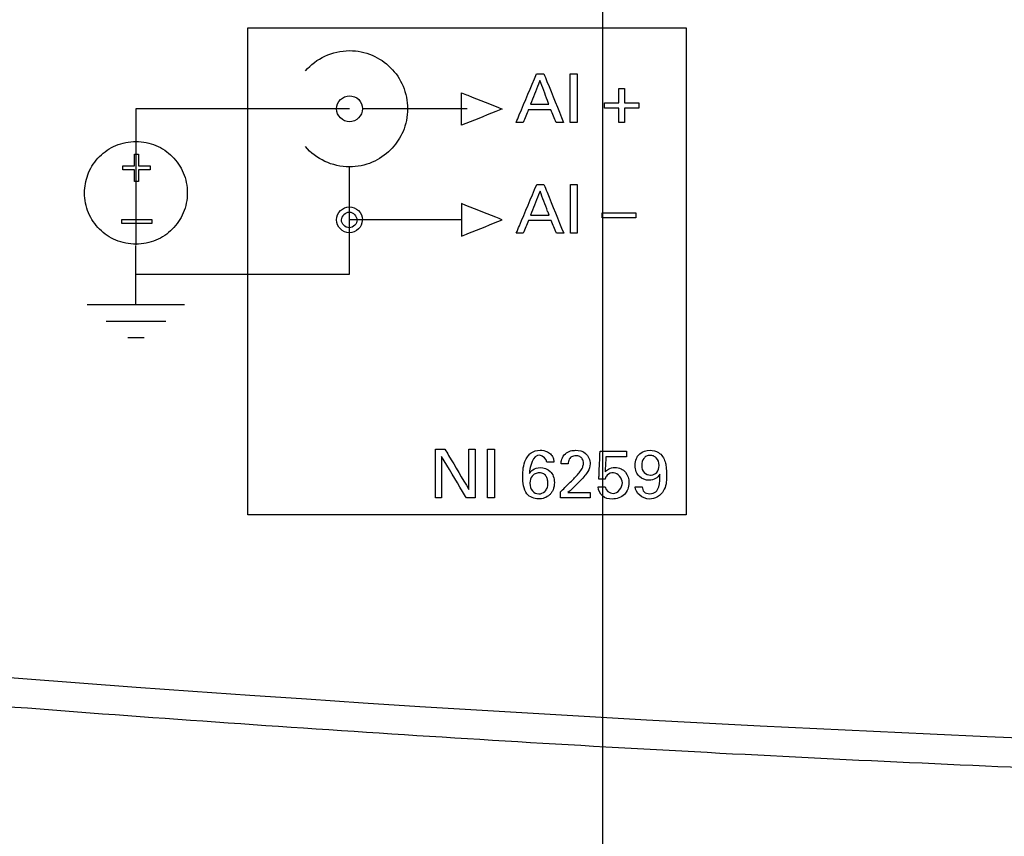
# Model space of a CAD drawing. Header units: inches. Extents: x 0 to 34, y 0 to 22.
# Tile 27 of 119: x 14.038 to 14.948, y 8.748 to 9.503. Entities that reach past the tile are written whole.
import ezdxf

# ---------------------------------------------------------------- set-up
doc = ezdxf.new("R2010")
doc.units = ezdxf.units.IN
doc.header["$LTSCALE"] = 1.87
doc.header["$MEASUREMENT"] = 0
doc.layers.get('0').update_dxf_attribs({"linetype": 'CONTINUOUS'})
doc.layers.add('DATUMCURVES', color=7, linetype='CONTINUOUS')
doc.layers.add('DIMENSIONS', color=7, linetype='CONTINUOUS')
doc.styles.get("Standard").update_dxf_attribs({"font": 'txt', "width": 0.8})
doc.dimstyles.new('DIMSTYLE_1', dxfattribs={"dimtxt": 0.125, "dimasz": 0.18, "dimexe": 0.18, "dimexo": 0.0625, "dimgap": 0.09, "dimtad": 0, "dimtih": 1, "dimtoh": 1, "dimdec": 3, "dimzin": 4, "dimdsep": 46, "dimtxsty": 'STANDARD', "dimblk": '_FILLED', "dimblk1": '_FILLED', "dimblk2": '_FILLED', "dimcen": 0.09, "dimadec": 0, "dimazin": 0, "dimtp": 0.001, "dimtm": 0.001, "dimtfac": 1, "dimtdec": 3, "dimtofl": 0, "dimtmove": 0, "dimatfit": 3, "dimldrblk": '_FILLED', "dimfxl": 1, "dimtolj": 1, "dimtzin": 4, "dimarcsym": 0})

# ---------------------------------------------------------------- blocks, each defined once
blk = doc.blocks.new('_FILLED')
at = {"color": 0, "linetype": 'BYBLOCK'}
blk.add_solid([(0, 0), (-1, 0.1736), (-1, -0.1736)], dxfattribs=at)
blk = doc.blocks.new('*D2')
at = {"layer": 'DIMENSIONS', "color": 2, "linetype": 'CONTINUOUS'}
for p, q in [((13.70119, 10.01086), (13.70119, 6.4058)), ((14.57619, 10.01086), (14.57619, 6.4058)), ((13.70119, 6.5308), (13.34119, 6.5308)), ((14.57619, 6.5308), (15.05703, 6.5308))]:
    blk.add_line(p, q, dxfattribs=at)
at = {"layer": 'DIMENSIONS', "color": 2, "linetype": 'CONTINUOUS', "xscale": 0.18, "yscale": 0.18, "zscale": 0.18}
blk.add_blockref('_FILLED', (13.70119, 6.5308), dxfattribs=at)
at = {"layer": 'DIMENSIONS', "color": 2, "linetype": 'CONTINUOUS', "xscale": 0.18, "yscale": 0.18, "zscale": 0.18, "rotation": 180}
blk.add_blockref('_FILLED', (14.57619, 6.5308), dxfattribs=at)
at = {"layer": 'DIMENSIONS', "color": 2, "linetype": 'CONTINUOUS', "width": 0.8}
for s, p in [('[', (15.94453, 6.4683)), (']', (16.54453, 6.4683)), ('8X ', (15.11953, 6.4683)), ('.875', (15.41953, 6.4683)), ('22.23', (16.04453, 6.4683))]:
    blk.add_text(s, height=0.125, dxfattribs=at).set_placement(p)
blk = doc.blocks.new('*D3')
at = {"layer": 'DIMENSIONS', "color": 2, "linetype": 'CONTINUOUS'}
for p, q in [((13.70119, 10.01086), (13.70119, 6.21877)), ((12.59712, 8.52833), (12.59712, 6.21877)), ((12.59712, 6.34377), (12.1991, 6.34377)), ((13.70119, 6.34377), (14.06119, 6.34377))]:
    blk.add_line(p, q, dxfattribs=at)
at = {"layer": 'DIMENSIONS', "color": 2, "linetype": 'CONTINUOUS', "xscale": 0.18, "yscale": 0.18, "zscale": 0.18}
blk.add_blockref('_FILLED', (12.59712, 6.34377), dxfattribs=at)
at = {"layer": 'DIMENSIONS', "color": 2, "linetype": 'CONTINUOUS', "xscale": 0.18, "yscale": 0.18, "zscale": 0.18, "rotation": 180}
blk.add_blockref('_FILLED', (13.70119, 6.34377), dxfattribs=at)
at = {"layer": 'DIMENSIONS', "color": 2, "linetype": 'CONTINUOUS', "width": 0.8}
for s, p in [('[', (11.4366, 6.28127)), (']', (12.0366, 6.28127)), ('1.104', (10.8116, 6.28127)), ('28.04', (11.5366, 6.28127))]:
    blk.add_text(s, height=0.125, dxfattribs=at).set_placement(p)
blk = doc.blocks.new('*D4')
at = {"layer": 'DIMENSIONS', "color": 2, "linetype": 'CONTINUOUS'}
for p, q in [((13.32619, 10.38586), (11.43576, 10.38586)), ((11.56076, 10.38586), (11.56076, 9.39442)), ((11.56076, 8.02786), (11.56076, 9.14442)), ((16.02369, 8.02786), (11.43576, 8.02786))]:
    blk.add_line(p, q, dxfattribs=at)
at = {"layer": 'DIMENSIONS', "color": 2, "linetype": 'CONTINUOUS', "xscale": 0.18, "yscale": 0.18, "zscale": 0.18}
for p, rotation in [((11.56076, 10.38586), 90), ((11.56076, 8.02786), 270)]:
    blk.add_blockref('_FILLED', p, dxfattribs=dict(at, rotation=rotation))
at = {"layer": 'DIMENSIONS', "color": 2, "linetype": 'CONTINUOUS', "width": 0.8}
for s, p in [('[', (11.67326, 9.20692)), (']', (12.27326, 9.20692)), ('4X ', (10.74826, 9.20692)), ('2.358', (11.04826, 9.20692)), ('59.89', (11.77326, 9.20692))]:
    blk.add_text(s, height=0.125, dxfattribs=at).set_placement(p)
blk = doc.blocks.new('*D21')
at = {"layer": 'DIMENSIONS', "color": 2, "linetype": 'CONTINUOUS'}
for p, q in [((14.57619, 10.01086), (14.57619, 6.69825)), ((15.45119, 10.01086), (15.45119, 6.69825)), ((14.57619, 6.82325), (14.21619, 6.82325)), ((15.45119, 6.82325), (15.91216, 6.82325))]:
    blk.add_line(p, q, dxfattribs=at)
at = {"layer": 'DIMENSIONS', "color": 2, "linetype": 'CONTINUOUS', "xscale": 0.18, "yscale": 0.18, "zscale": 0.18}
blk.add_blockref('_FILLED', (14.57619, 6.82325), dxfattribs=at)
at = {"layer": 'DIMENSIONS', "color": 2, "linetype": 'CONTINUOUS', "xscale": 0.18, "yscale": 0.18, "zscale": 0.18, "rotation": 180}
blk.add_blockref('_FILLED', (15.45119, 6.82325), dxfattribs=at)
at = {"layer": 'DIMENSIONS', "color": 2, "linetype": 'CONTINUOUS', "width": 0.8}
for s, p in [('[', (16.79966, 6.76075)), (']', (17.39966, 6.76075)), ('7X ', (15.97466, 6.76075)), ('.875', (16.27466, 6.76075)), ('22.23', (16.89966, 6.76075))]:
    blk.add_text(s, height=0.125, dxfattribs=at).set_placement(p)

msp = doc.modelspace()

# ---------------------------------------------------------------- linework, layer by layer
at = {"color": 7, "linetype": 'CONTINUOUS'}
msp.add_arc((16.08619, 35.56536), 26.75, 262.800267, 277.199733, dxfattribs=at)
msp.add_open_spline([(19.42066, 8.99801), (19.30015, 8.98275), (19.05798, 8.95376), (18.69286, 8.91514), (18.32481, 8.88137), (17.95432, 8.8526), (17.58186, 8.82892), (17.20789, 8.81044), (16.8328, 8.79722), (16.457, 8.7893), (16.08084, 8.78671), (15.70468, 8.78945), (15.32889, 8.79752), (14.95384, 8.8109), (14.5799, 8.82953), (14.2075, 8.85335), (13.83707, 8.88227), (13.469, 8.91618), (13.10739, 8.95457), (12.86869, 8.9832), (12.75172, 8.99802)], degree=3, knots=[0, 0, 0, 0, 0.054496, 0.109427, 0.164722, 0.220316, 0.276147, 0.332159, 0.388303, 0.444531, 0.5008, 0.557069, 0.613296, 0.669436, 0.725444, 0.781269, 0.836855, 0.892141, 0.947101, 1, 1, 1, 1], dxfattribs=at)
at = {"layer": 'DATUMCURVES', "color": 40, "linetype": 'CONTINUOUS'}
for points, knots in [([(14.24867, 9.49524, 0.8645), (14.26976, 9.49524, 0.8645), (14.40476, 9.49524, 0.8645), (14.53976, 9.49524, 0.8645), (14.65367, 9.49524, 0.8645)], [0, 0, 0, 0, 0.15625, 1, 1, 1, 1]), ([(14.24867, 9.04524, 0.8645), (14.24867, 9.06868, 0.8645), (14.24867, 9.21868, 0.8645), (14.24867, 9.36868, 0.8645), (14.24867, 9.49524, 0.8645)], [0, 0, 0, 0, 0.15625, 1, 1, 1, 1]), ([(14.65367, 9.49524, 0.8645), (14.65367, 9.47181, 0.8645), (14.65367, 9.3218, 0.8645), (14.65367, 9.1718, 0.8645), (14.65367, 9.04524, 0.8645)], [0, 0, 0, 0, 0.15625, 1, 1, 1, 1]), ([(14.3018, 9.45556, 0.8645), (14.30673, 9.46127, 0.8645), (14.31883, 9.47059, 0.8645), (14.34179, 9.47586, 0.8645), (14.36414, 9.47119, 0.8645), (14.38137, 9.45935, 0.8645), (14.3932, 9.4421, 0.8645), (14.3977, 9.42046, 0.8645), (14.39335, 9.39963, 0.8645), (14.38615, 9.38863, 0.8645), (14.38202, 9.38415, 0.8645)], [0, 0, 0, 0, 0.13583, 0.27166, 0.39532, 0.51898, 0.64264, 0.7663, 0.890023, 1, 1, 1, 1]), ([(14.49648, 9.40776, 0.8645), (14.49747, 9.41011, 0.8645), (14.5038, 9.42515, 0.8645), (14.51014, 9.44019, 0.8645), (14.51548, 9.45289, 0.8645)], [0, 0, 0, 0, 0.15625, 1, 1, 1, 1]), ([(14.51854, 9.4467, 0.8645), (14.51809, 9.44555, 0.8645), (14.51517, 9.43817, 0.8645), (14.51225, 9.4308, 0.8645), (14.50979, 9.42458, 0.8645)], [0, 0, 0, 0, 0.15625, 1, 1, 1, 1]), ([(14.52686, 9.42458, 0.8645), (14.52642, 9.42573, 0.8645), (14.52365, 9.4331, 0.8645), (14.52088, 9.44048, 0.8645), (14.51854, 9.4467, 0.8645)], [0, 0, 0, 0, 0.15625, 1, 1, 1, 1]), ([(14.52217, 9.45289, 0.8645), (14.52312, 9.45053, 0.8645), (14.5292, 9.43549, 0.8645), (14.53529, 9.42045, 0.8645), (14.54042, 9.40776, 0.8645)], [0, 0, 0, 0, 0.15625, 1, 1, 1, 1]), ([(14.54654, 9.40776, 0.8645), (14.54654, 9.41011, 0.8645), (14.54654, 9.42515, 0.8645), (14.54654, 9.44019, 0.8645), (14.54654, 9.45289, 0.8645)], [0, 0, 0, 0, 0.15625, 1, 1, 1, 1]), ([(14.55279, 9.45289, 0.8645), (14.55279, 9.45053, 0.8645), (14.55279, 9.43549, 0.8645), (14.55279, 9.42045, 0.8645), (14.55279, 9.40776, 0.8645)], [0, 0, 0, 0, 0.15625, 1, 1, 1, 1]), ([(14.3305, 9.42049, 0.8645), (14.3305, 9.42711, 0.8645), (14.33924, 9.43512, 0.8645), (14.35193, 9.42988, 0.8645), (14.35447, 9.42362, 0.8645), (14.35447, 9.42049, 0.8645)], [0, 0, 0, 0, 0.499476, 0.749738, 1, 1, 1, 1]), ([(14.44611, 9.43524, 0.8645), (14.44807, 9.43446, 0.8645), (14.46057, 9.42946, 0.8645), (14.47307, 9.42446, 0.8645), (14.48362, 9.42024, 0.8645)], [0, 0, 0, 0, 0.15625, 1, 1, 1, 1]), ([(14.44611, 9.42024, 0.8645), (14.44611, 9.42102, 0.8645), (14.44611, 9.42602, 0.8645), (14.44611, 9.43102, 0.8645), (14.44611, 9.43524, 0.8645)], [0, 0, 0, 0, 0.15625, 1, 1, 1, 1]), ([(14.34249, 9.42049, 0.8645), (14.33221, 9.4205, 0.8645), (14.26642, 9.42051, 0.8645), (14.20063, 9.42052, 0.8645), (14.14512, 9.42054, 0.8645)], [0, 0, 0, 0, 0.15625, 1, 1, 1, 1]), ([(14.14512, 9.42024, 0.8645), (14.14512, 9.4137, 0.8645), (14.14512, 9.37183, 0.8645), (14.14512, 9.32996, 0.8645), (14.14512, 9.29464, 0.8645)], [0, 0, 0, 0, 0.15625, 1, 1, 1, 1]), ([(14.35447, 9.42049, 0.8645), (14.35446, 9.41737, 0.8645), (14.35189, 9.41111, 0.8645), (14.33923, 9.40587, 0.8645), (14.33049, 9.41388, 0.8645), (14.3305, 9.42049, 0.8645)], [0, 0, 0, 0, 0.249737, 0.499475, 1, 1, 1, 1]), ([(14.44611, 9.40524, 0.8645), (14.44611, 9.40602, 0.8645), (14.44611, 9.41102, 0.8645), (14.44611, 9.41602, 0.8645), (14.44611, 9.42024, 0.8645)], [0, 0, 0, 0, 0.15625, 1, 1, 1, 1]), ([(14.48362, 9.42024, 0.8645), (14.48166, 9.41946, 0.8645), (14.46916, 9.41446, 0.8645), (14.45666, 9.40946, 0.8645), (14.44611, 9.40524, 0.8645)], [0, 0, 0, 0, 0.15625, 1, 1, 1, 1]), ([(14.52873, 9.4195, 0.8645), (14.52764, 9.4195, 0.8645), (14.52066, 9.4195, 0.8645), (14.51368, 9.4195, 0.8645), (14.50779, 9.4195, 0.8645)], [0, 0, 0, 0, 0.15625, 1, 1, 1, 1]), ([(14.50979, 9.42458, 0.8645), (14.51068, 9.42458, 0.8645), (14.51637, 9.42458, 0.8645), (14.52206, 9.42458, 0.8645), (14.52686, 9.42458, 0.8645)], [0, 0, 0, 0, 0.15625, 1, 1, 1, 1]), ([(14.09765, 9.34489, 0.8645), (14.09791, 9.35055, 0.8645), (14.10064, 9.36246, 0.8645), (14.11072, 9.37715, 0.8645), (14.12597, 9.38761, 0.8645), (14.14511, 9.39159, 0.8645), (14.16425, 9.38761, 0.8645), (14.1795, 9.37715, 0.8645), (14.18994, 9.3619, 0.8645), (14.19261, 9.34914, 0.8645), (14.19261, 9.34276, 0.8645)], [0, 0, 0, 0, 0.112709, 0.239507, 0.366305, 0.493103, 0.619827, 0.746552, 0.873276, 1, 1, 1, 1]), ([(14.38202, 9.38415, 0.8645), (14.38151, 9.38359, 0.8645), (14.37623, 9.3781, 0.8645), (14.3641, 9.36978, 0.8645), (14.34175, 9.36513, 0.8645), (14.31876, 9.37043, 0.8645), (14.30665, 9.37977, 0.8645), (14.30173, 9.3855, 0.8645)], [0, 0, 0, 0, 0.025782, 0.25782, 0.489859, 0.744929, 1, 1, 1, 1]), ([(14.34238, 9.26773, 0.8645), (14.34239, 9.27289, 0.8645), (14.34242, 9.30591, 0.8645), (14.34245, 9.33893, 0.8645), (14.34248, 9.36678, 0.8645)], [0, 0, 0, 0, 0.15625, 1, 1, 1, 1]), ([(14.49658, 9.30536, 0.8645), (14.49756, 9.30771, 0.8645), (14.5039, 9.32275, 0.8645), (14.51023, 9.33779, 0.8645), (14.51558, 9.35048, 0.8645)], [0, 0, 0, 0, 0.15625, 1, 1, 1, 1]), ([(14.52227, 9.35048, 0.8645), (14.52322, 9.34813, 0.8645), (14.5293, 9.33309, 0.8645), (14.53538, 9.31805, 0.8645), (14.54051, 9.30536, 0.8645)], [0, 0, 0, 0, 0.15625, 1, 1, 1, 1]), ([(14.54664, 9.30536, 0.8645), (14.54664, 9.30771, 0.8645), (14.54664, 9.32275, 0.8645), (14.54664, 9.33779, 0.8645), (14.54664, 9.35048, 0.8645)], [0, 0, 0, 0, 0.15625, 1, 1, 1, 1]), ([(14.55288, 9.35048, 0.8645), (14.55288, 9.34813, 0.8645), (14.55288, 9.33309, 0.8645), (14.55288, 9.31805, 0.8645), (14.55288, 9.30536, 0.8645)], [0, 0, 0, 0, 0.15625, 1, 1, 1, 1]), ([(14.19261, 9.34276, 0.8645), (14.19261, 9.33638, 0.8645), (14.18994, 9.32363, 0.8645), (14.1795, 9.30838, 0.8645), (14.16425, 9.29792, 0.8645), (14.14511, 9.29394, 0.8645), (14.12597, 9.29792, 0.8645), (14.11072, 9.30838, 0.8645), (14.10025, 9.32363, 0.8645), (14.09746, 9.33709, 0.8645), (14.09762, 9.34418, 0.8645), (14.09765, 9.34489, 0.8645)], [0, 0, 0, 0, 0.123251, 0.246502, 0.369754, 0.493005, 0.616328, 0.739651, 0.862974, 0.986297, 1, 1, 1, 1]), ([(14.51864, 9.3443, 0.8645), (14.51818, 9.34314, 0.8645), (14.51526, 9.33577, 0.8645), (14.51235, 9.3284, 0.8645), (14.50989, 9.32217, 0.8645)], [0, 0, 0, 0, 0.15625, 1, 1, 1, 1]), ([(14.52695, 9.32217, 0.8645), (14.52652, 9.32333, 0.8645), (14.52375, 9.3307, 0.8645), (14.52097, 9.33807, 0.8645), (14.51864, 9.3443, 0.8645)], [0, 0, 0, 0, 0.15625, 1, 1, 1, 1]), ([(14.33039, 9.31782, 0.8645), (14.33039, 9.32444, 0.8645), (14.33913, 9.33245, 0.8645), (14.35181, 9.32721, 0.8645), (14.35444, 9.32078, 0.8645), (14.35437, 9.31747, 0.8645), (14.35436, 9.3173, 0.8645)], [0, 0, 0, 0, 0.493728, 0.740024, 0.98632, 1, 1, 1, 1]), ([(14.44611, 9.33279, 0.8645), (14.44611, 9.33201, 0.8645), (14.44611, 9.32701, 0.8645), (14.44611, 9.32201, 0.8645), (14.44611, 9.31779, 0.8645)], [0, 0, 0, 0, 0.15625, 1, 1, 1, 1]), ([(14.48362, 9.31779, 0.8645), (14.48166, 9.31857, 0.8645), (14.46916, 9.32358, 0.8645), (14.45666, 9.32858, 0.8645), (14.44611, 9.33279, 0.8645)], [0, 0, 0, 0, 0.15625, 1, 1, 1, 1]), ([(14.34229, 9.31056, 0.8645), (14.3383, 9.31054, 0.8645), (14.33167, 9.3177, 0.8645), (14.33874, 9.32498, 0.8645), (14.34229, 9.32495, 0.8645)], [0, 0, 0, 0, 0.503394, 1, 1, 1, 1]), ([(14.34229, 9.32495, 0.8645), (14.3458, 9.32493, 0.8645), (14.35296, 9.31771, 0.8645), (14.34623, 9.31056, 0.8645), (14.34229, 9.31056, 0.8645)], [0, 0, 0, 0, 0.496593, 1, 1, 1, 1]), ([(14.50989, 9.32217, 0.8645), (14.51078, 9.32217, 0.8645), (14.51646, 9.32217, 0.8645), (14.52215, 9.32217, 0.8645), (14.52695, 9.32217, 0.8645)], [0, 0, 0, 0, 0.15625, 1, 1, 1, 1]), ([(14.57589, 9.32429, 0.8645), (14.57752, 9.32429, 0.8645), (14.58793, 9.32429, 0.8645), (14.59835, 9.32429, 0.8645), (14.60714, 9.32429, 0.8645)], [0, 0, 0, 0, 0.15625, 1, 1, 1, 1]), ([(14.60714, 9.31979, 0.8645), (14.60551, 9.31979, 0.8645), (14.59509, 9.31979, 0.8645), (14.58468, 9.31979, 0.8645), (14.57589, 9.31979, 0.8645)], [0, 0, 0, 0, 0.15625, 1, 1, 1, 1]), ([(14.13196, 9.31821, 0.8645), (14.13341, 9.31821, 0.8645), (14.14267, 9.31821, 0.8645), (14.15194, 9.31821, 0.8645), (14.15976, 9.31821, 0.8645)], [0, 0, 0, 0, 0.15625, 1, 1, 1, 1]), ([(14.15976, 9.31457, 0.8645), (14.15831, 9.31457, 0.8645), (14.14904, 9.31457, 0.8645), (14.13978, 9.31457, 0.8645), (14.13196, 9.31457, 0.8645)], [0, 0, 0, 0, 0.15625, 1, 1, 1, 1]), ([(14.35436, 9.3173, 0.8645), (14.35422, 9.31435, 0.8645), (14.35162, 9.30836, 0.8645), (14.33913, 9.30319, 0.8645), (14.33038, 9.3112, 0.8645), (14.33039, 9.31782, 0.8645)], [0, 0, 0, 0, 0.239437, 0.492958, 1, 1, 1, 1]), ([(14.44611, 9.30279, 0.8645), (14.44807, 9.30357, 0.8645), (14.46057, 9.30857, 0.8645), (14.47307, 9.31357, 0.8645), (14.48362, 9.31779, 0.8645)], [0, 0, 0, 0, 0.15625, 1, 1, 1, 1]), ([(14.44611, 9.31779, 0.8645), (14.44611, 9.31701, 0.8645), (14.44611, 9.31201, 0.8645), (14.44611, 9.30701, 0.8645), (14.44611, 9.30279, 0.8645)], [0, 0, 0, 0, 0.15625, 1, 1, 1, 1]), ([(14.52882, 9.3171, 0.8645), (14.52773, 9.3171, 0.8645), (14.52075, 9.3171, 0.8645), (14.51378, 9.3171, 0.8645), (14.50789, 9.3171, 0.8645)], [0, 0, 0, 0, 0.15625, 1, 1, 1, 1]), ([(14.14512, 9.26773, 0.8645), (14.15292, 9.26773, 0.8645), (14.20283, 9.26773, 0.8645), (14.25275, 9.26773, 0.8645), (14.29487, 9.26773, 0.8645)], [0, 0, 0, 0, 0.15625, 1, 1, 1, 1]), ([(14.29487, 9.26773, 0.8645), (14.29734, 9.26773, 0.8645), (14.31318, 9.26773, 0.8645), (14.32902, 9.26773, 0.8645), (14.34238, 9.26773, 0.8645)], [0, 0, 0, 0, 0.15625, 1, 1, 1, 1]), ([(14.422, 9.0607, 0.8645), (14.422, 9.06305, 0.8645), (14.422, 9.07809, 0.8645), (14.422, 9.09313, 0.8645), (14.422, 9.10583, 0.8645)], [0, 0, 0, 0, 0.15625, 1, 1, 1, 1]), ([(14.43068, 9.10583, 0.8645), (14.43183, 9.10388, 0.8645), (14.43923, 9.09144, 0.8645), (14.44663, 9.07901, 0.8645), (14.45287, 9.06851, 0.8645)], [0, 0, 0, 0, 0.15625, 1, 1, 1, 1]), ([(14.45287, 9.06851, 0.8645), (14.45287, 9.07046, 0.8645), (14.45287, 9.08289, 0.8645), (14.45287, 9.09533, 0.8645), (14.45287, 9.10583, 0.8645)], [0, 0, 0, 0, 0.15625, 1, 1, 1, 1]), ([(14.45862, 9.10583, 0.8645), (14.45862, 9.10348, 0.8645), (14.45862, 9.08843, 0.8645), (14.45862, 9.07339, 0.8645), (14.45862, 9.0607, 0.8645)], [0, 0, 0, 0, 0.15625, 1, 1, 1, 1]), ([(14.47018, 9.0607, 0.8645), (14.47018, 9.06305, 0.8645), (14.47018, 9.07809, 0.8645), (14.47018, 9.09313, 0.8645), (14.47018, 9.10583, 0.8645)], [0, 0, 0, 0, 0.15625, 1, 1, 1, 1]), ([(14.47643, 9.10583, 0.8645), (14.47643, 9.10348, 0.8645), (14.47643, 9.08843, 0.8645), (14.47643, 9.07339, 0.8645), (14.47643, 9.0607, 0.8645)], [0, 0, 0, 0, 0.15625, 1, 1, 1, 1]), ([(14.50755, 9.09957, 0.8645), (14.50835, 9.10062, 0.8645), (14.51132, 9.10364, 0.8645), (14.51808, 9.10543, 0.8645), (14.52478, 9.10407, 0.8645), (14.52922, 9.101, 0.8645), (14.53111, 9.09727, 0.8645), (14.53127, 9.09476, 0.8645), (14.5313, 9.0937, 0.8645)], [0, 0, 0, 0, 0.124982, 0.399529, 0.619182, 0.76205, 0.898665, 1, 1, 1, 1]), ([(14.52487, 9.0937, 0.8645), (14.52483, 9.09677, 0.8645), (14.51361, 9.10618, 0.8645), (14.50906, 9.08972, 0.8645), (14.50874, 9.08326, 0.8645)], [0, 0, 0, 0, 0.321583, 1, 1, 1, 1]), ([(14.53812, 9.09214, 0.8645), (14.53816, 9.0936, 0.8645), (14.5385, 9.09715, 0.8645), (14.54159, 9.10187, 0.8645), (14.5466, 9.10438, 0.8645), (14.55309, 9.10514, 0.8645), (14.56204, 9.10316, 0.8645), (14.56487, 9.09569, 0.8645), (14.56487, 9.09214, 0.8645)], [0, 0, 0, 0, 0.106991, 0.258276, 0.390716, 0.504151, 0.739279, 1, 1, 1, 1]), ([(14.57299, 9.0782, 0.8645), (14.57305, 9.07954, 0.8645), (14.57343, 9.08812, 0.8645), (14.5738, 9.09671, 0.8645), (14.57412, 9.10395, 0.8645)], [0, 0, 0, 0, 0.15625, 1, 1, 1, 1]), ([(14.57412, 9.10395, 0.8645), (14.57538, 9.10395, 0.8645), (14.58349, 9.10395, 0.8645), (14.59159, 9.10395, 0.8645), (14.59843, 9.10395, 0.8645)], [0, 0, 0, 0, 0.15625, 1, 1, 1, 1]), ([(14.60825, 9.0984, 0.8645), (14.60893, 9.09958, 0.8645), (14.61196, 9.10331, 0.8645), (14.61965, 9.10556, 0.8645), (14.62943, 9.10334, 0.8645), (14.63412, 9.0961, 0.8645), (14.63538, 9.08877, 0.8645), (14.63555, 9.08025, 0.8645), (14.63558, 9.07253, 0.8645), (14.63308, 9.06794, 0.8645), (14.63285, 9.06756, 0.8645)], [0, 0, 0, 0, 0.067507, 0.235808, 0.370475, 0.548036, 0.626551, 0.744664, 0.978595, 1, 1, 1, 1]), ([(14.42768, 9.09902, 0.8645), (14.42768, 9.09702, 0.8645), (14.42768, 9.08425, 0.8645), (14.42768, 9.07148, 0.8645), (14.42768, 9.0607, 0.8645)], [0, 0, 0, 0, 0.15625, 1, 1, 1, 1]), ([(14.45062, 9.0607, 0.8645), (14.44942, 9.0627, 0.8645), (14.44178, 9.07547, 0.8645), (14.43413, 9.08824, 0.8645), (14.42768, 9.09902, 0.8645)], [0, 0, 0, 0, 0.15625, 1, 1, 1, 1]), ([(14.52924, 9.06574, 0.8645), (14.52869, 9.06495, 0.8645), (14.52568, 9.06145, 0.8645), (14.51702, 9.05826, 0.8645), (14.50612, 9.06263, 0.8645), (14.503, 9.07208, 0.8645), (14.50228, 9.08283, 0.8645), (14.50328, 9.0926, 0.8645), (14.50674, 9.09851, 0.8645), (14.50755, 9.09957, 0.8645)], [0, 0, 0, 0, 0.046493, 0.220741, 0.409231, 0.540852, 0.677833, 0.936451, 1, 1, 1, 1]), ([(14.54674, 9.09799, 0.8645), (14.54629, 9.09757, 0.8645), (14.54497, 9.09585, 0.8645), (14.54468, 9.09363, 0.8645), (14.54468, 9.09214, 0.8645)], [0, 0, 0, 0, 0.29011, 1, 1, 1, 1]), ([(14.54881, 9.07752, 0.8645), (14.5512, 9.07984, 0.8645), (14.5546, 9.08347, 0.8645), (14.55811, 9.08865, 0.8645), (14.55896, 9.09294, 0.8645), (14.55815, 9.0967, 0.8645), (14.5553, 9.09934, 0.8645), (14.55163, 9.09991, 0.8645), (14.54847, 9.09939, 0.8645), (14.54704, 9.09828, 0.8645), (14.54674, 9.09799, 0.8645)], [0, 0, 0, 0, 0.286392, 0.428404, 0.528419, 0.656475, 0.738049, 0.846333, 0.964986, 1, 1, 1, 1]), ([(14.56487, 9.09214, 0.8645), (14.56487, 9.0897, 0.8645), (14.56343, 9.08568, 0.8645), (14.56096, 9.08255, 0.8645), (14.55999, 9.08133, 0.8645)], [0, 0, 0, 0, 0.609746, 1, 1, 1, 1]), ([(14.59843, 9.09888, 0.8645), (14.59744, 9.09888, 0.8645), (14.59113, 9.09888, 0.8645), (14.58482, 9.09888, 0.8645), (14.5795, 9.09888, 0.8645)], [0, 0, 0, 0, 0.15625, 1, 1, 1, 1]), ([(14.62931, 9.08258, 0.8645), (14.62758, 9.0793, 0.8645), (14.61996, 9.07552, 0.8645), (14.61107, 9.079, 0.8645), (14.60702, 9.08499, 0.8645), (14.6061, 9.09097, 0.8645), (14.60684, 9.09566, 0.8645), (14.60803, 9.09801, 0.8645), (14.60825, 9.0984, 0.8645)], [0, 0, 0, 0, 0.277995, 0.52298, 0.652606, 0.804194, 0.966449, 1, 1, 1, 1]), ([(14.62031, 9.10007, 0.8645), (14.6193, 9.10002, 0.8645), (14.61669, 9.0996, 0.8645), (14.61363, 9.09683, 0.8645), (14.6118, 9.09038, 0.8645), (14.61417, 9.0834, 0.8645), (14.61883, 9.08179, 0.8645), (14.62121, 9.0819, 0.8645), (14.62144, 9.08192, 0.8645)], [0, 0, 0, 0, 0.116048, 0.232097, 0.464194, 0.718356, 0.972518, 1, 1, 1, 1]), ([(14.62144, 9.08192, 0.8645), (14.62339, 9.08208, 0.8645), (14.62731, 9.0838, 0.8645), (14.62944, 9.09131, 0.8645), (14.62718, 9.0974, 0.8645), (14.62333, 9.0997, 0.8645), (14.62167, 9.10014, 0.8645), (14.62031, 9.10007, 0.8645)], [0, 0, 0, 0, 0.207971, 0.440409, 0.720204, 0.860102, 1, 1, 1, 1]), ([(14.50874, 9.08326, 0.8645), (14.50963, 9.08456, 0.8645), (14.5122, 9.08777, 0.8645), (14.51972, 9.08961, 0.8645), (14.52742, 9.08693, 0.8645), (14.53132, 9.08076, 0.8645), (14.5322, 9.07469, 0.8645), (14.53135, 9.06938, 0.8645), (14.52979, 9.06654, 0.8645), (14.52924, 9.06574, 0.8645)], [0, 0, 0, 0, 0.11101, 0.27912, 0.509443, 0.631012, 0.774831, 0.932513, 1, 1, 1, 1]), ([(14.52587, 9.07433, 0.8645), (14.52589, 9.07516, 0.8645), (14.52582, 9.07538, 0.8645), (14.52558, 9.07773, 0.8645), (14.52474, 9.08034, 0.8645), (14.52249, 9.08313, 0.8645), (14.51819, 9.0843, 0.8645), (14.51376, 9.08335, 0.8645), (14.51037, 9.08047, 0.8645), (14.50929, 9.07692, 0.8645), (14.50919, 9.07468, 0.8645)], [0, 0, 0, 0, 0.069965, 0.13993, 0.27986, 0.41979, 0.55972, 0.673125, 0.786531, 1, 1, 1, 1]), ([(14.57868, 9.08488, 0.8645), (14.57963, 9.08583, 0.8645), (14.58226, 9.08807, 0.8645), (14.58769, 9.0893, 0.8645), (14.59346, 9.08821, 0.8645), (14.59925, 9.08364, 0.8645), (14.60196, 9.07429, 0.8645), (14.59925, 9.06668, 0.8645), (14.59656, 9.06398, 0.8645)], [0, 0, 0, 0, 0.093604, 0.236746, 0.371893, 0.491156, 0.733501, 1, 1, 1, 1]), ([(14.59468, 9.07476, 0.8645), (14.59468, 9.0789, 0.8645), (14.58877, 9.08609, 0.8645), (14.58066, 9.08274, 0.8645), (14.57909, 9.07951, 0.8645), (14.57868, 9.0782, 0.8645)], [0, 0, 0, 0, 0.54441, 0.818234, 1, 1, 1, 1]), ([(14.61312, 9.07101, 0.8645), (14.61312, 9.06938, 0.8645), (14.61425, 9.06551, 0.8645), (14.6202, 9.0641, 0.8645), (14.62595, 9.0658, 0.8645), (14.62967, 9.07298, 0.8645), (14.62948, 9.07873, 0.8645), (14.62931, 9.08258, 0.8645)], [0, 0, 0, 0, 0.146892, 0.315325, 0.490155, 0.652162, 1, 1, 1, 1]), ([(14.50919, 9.07468, 0.8645), (14.50919, 9.07454, 0.8645), (14.50912, 9.07169, 0.8645), (14.51093, 9.06652, 0.8645), (14.51681, 9.06369, 0.8645), (14.52255, 9.06551, 0.8645), (14.52495, 9.06914, 0.8645), (14.52573, 9.0717, 0.8645), (14.52584, 9.07372, 0.8645), (14.52587, 9.07433, 0.8645)], [0, 0, 0, 0, 0.014078, 0.28692, 0.559763, 0.779882, 0.889941, 0.94497, 1, 1, 1, 1]), ([(14.5375, 9.06638, 0.8645), (14.53809, 9.06696, 0.8645), (14.54186, 9.07067, 0.8645), (14.54563, 9.07439, 0.8645), (14.54881, 9.07752, 0.8645)], [0, 0, 0, 0, 0.15625, 1, 1, 1, 1]), ([(14.57893, 9.07095, 0.8645), (14.57902, 9.06781, 0.8645), (14.58797, 9.06075, 0.8645), (14.59468, 9.07039, 0.8645), (14.59468, 9.07476, 0.8645)], [0, 0, 0, 0, 0.418682, 1, 1, 1, 1]), ([(14.54443, 9.06564, 0.8645), (14.54551, 9.06564, 0.8645), (14.55236, 9.06564, 0.8645), (14.55921, 9.06564, 0.8645), (14.565, 9.06564, 0.8645)], [0, 0, 0, 0, 0.15625, 1, 1, 1, 1]), ([(14.59656, 9.06398, 0.8645), (14.59374, 9.06114, 0.8645), (14.58623, 9.05862, 0.8645), (14.57549, 9.06129, 0.8645), (14.57256, 9.06787, 0.8645), (14.57243, 9.07095, 0.8645)], [0, 0, 0, 0, 0.392197, 0.698107, 1, 1, 1, 1]), ([(14.63285, 9.06756, 0.8645), (14.63013, 9.06302, 0.8645), (14.6193, 9.05535, 0.8645), (14.60671, 9.06527, 0.8645), (14.60655, 9.07101, 0.8645)], [0, 0, 0, 0, 0.470486, 1, 1, 1, 1]), ([(14.565, 9.0607, 0.8645), (14.56356, 9.0607, 0.8645), (14.5544, 9.0607, 0.8645), (14.54523, 9.0607, 0.8645), (14.5375, 9.0607, 0.8645)], [0, 0, 0, 0, 0.15625, 1, 1, 1, 1]), ([(14.65367, 9.04524, 0.8645), (14.63257, 9.04524, 0.8645), (14.49757, 9.04524, 0.8645), (14.36258, 9.04524, 0.8645), (14.24867, 9.04524, 0.8645)], [0, 0, 0, 0, 0.15625, 1, 1, 1, 1])]:
    msp.add_open_spline(points, degree=3, knots=knots, dxfattribs=at)
for points in [[(14.51548, 9.45289, 0.8645), (14.51771, 9.45289, 0.8645), (14.51994, 9.45289, 0.8645), (14.52217, 9.45289, 0.8645)], [(14.54654, 9.45289, 0.8645), (14.54863, 9.45289, 0.8645), (14.55071, 9.45289, 0.8645), (14.55279, 9.45289, 0.8645)], [(14.59142, 9.4392, 0.8645), (14.59317, 9.4392, 0.8645), (14.59492, 9.4392, 0.8645), (14.59667, 9.4392, 0.8645)], [(14.59142, 9.42588, 0.8645), (14.59142, 9.43032, 0.8645), (14.59142, 9.43476, 0.8645), (14.59142, 9.4392, 0.8645)], [(14.59667, 9.4392, 0.8645), (14.59667, 9.43476, 0.8645), (14.59667, 9.43032, 0.8645), (14.59667, 9.42588, 0.8645)], [(14.14512, 9.42054, 0.8645), (14.14512, 9.42044, 0.8645), (14.14512, 9.42034, 0.8645), (14.14512, 9.42024, 0.8645)], [(14.4512, 9.42043, 0.8645), (14.41896, 9.42044, 0.8645), (14.38671, 9.42045, 0.8645), (14.35447, 9.42047, 0.8645)], [(14.50779, 9.4195, 0.8645), (14.50617, 9.41559, 0.8645), (14.50454, 9.41167, 0.8645), (14.50292, 9.40776, 0.8645)], [(14.5336, 9.40776, 0.8645), (14.53198, 9.41167, 0.8645), (14.53035, 9.41559, 0.8645), (14.52873, 9.4195, 0.8645)], [(14.57811, 9.42588, 0.8645), (14.58254, 9.42588, 0.8645), (14.58698, 9.42588, 0.8645), (14.59142, 9.42588, 0.8645)], [(14.57811, 9.42108, 0.8645), (14.57811, 9.42268, 0.8645), (14.57811, 9.42428, 0.8645), (14.57811, 9.42588, 0.8645)], [(14.59142, 9.42108, 0.8645), (14.58698, 9.42108, 0.8645), (14.58254, 9.42108, 0.8645), (14.57811, 9.42108, 0.8645)], [(14.59142, 9.40776, 0.8645), (14.59142, 9.4122, 0.8645), (14.59142, 9.41664, 0.8645), (14.59142, 9.42108, 0.8645)], [(14.59667, 9.42588, 0.8645), (14.6011, 9.42588, 0.8645), (14.60554, 9.42588, 0.8645), (14.60998, 9.42588, 0.8645)], [(14.59667, 9.42108, 0.8645), (14.59667, 9.41664, 0.8645), (14.59667, 9.4122, 0.8645), (14.59667, 9.40776, 0.8645)], [(14.60998, 9.42108, 0.8645), (14.60554, 9.42108, 0.8645), (14.6011, 9.42108, 0.8645), (14.59667, 9.42108, 0.8645)], [(14.60998, 9.42588, 0.8645), (14.60998, 9.42428, 0.8645), (14.60998, 9.42268, 0.8645), (14.60998, 9.42108, 0.8645)], [(14.50292, 9.40776, 0.8645), (14.50077, 9.40776, 0.8645), (14.49863, 9.40776, 0.8645), (14.49648, 9.40776, 0.8645)], [(14.54042, 9.40776, 0.8645), (14.53815, 9.40776, 0.8645), (14.53588, 9.40776, 0.8645), (14.5336, 9.40776, 0.8645)], [(14.55279, 9.40776, 0.8645), (14.55071, 9.40776, 0.8645), (14.54863, 9.40776, 0.8645), (14.54654, 9.40776, 0.8645)], [(14.59667, 9.40776, 0.8645), (14.59492, 9.40776, 0.8645), (14.59317, 9.40776, 0.8645), (14.59142, 9.40776, 0.8645)], [(14.14393, 9.36761, 0.8645), (14.14393, 9.37121, 0.8645), (14.14393, 9.37482, 0.8645), (14.14393, 9.37842, 0.8645)], [(14.14393, 9.37842, 0.8645), (14.14515, 9.37842, 0.8645), (14.14637, 9.37842, 0.8645), (14.14758, 9.37842, 0.8645)], [(14.14758, 9.37842, 0.8645), (14.14758, 9.37482, 0.8645), (14.14758, 9.37121, 0.8645), (14.14758, 9.36761, 0.8645)], [(14.13308, 9.36761, 0.8645), (14.1367, 9.36761, 0.8645), (14.14031, 9.36761, 0.8645), (14.14393, 9.36761, 0.8645)], [(14.13308, 9.36396, 0.8645), (14.13308, 9.36518, 0.8645), (14.13308, 9.3664, 0.8645), (14.13308, 9.36761, 0.8645)], [(14.14758, 9.36761, 0.8645), (14.15118, 9.36761, 0.8645), (14.15478, 9.36761, 0.8645), (14.15838, 9.36761, 0.8645)], [(14.15838, 9.36761, 0.8645), (14.15838, 9.3664, 0.8645), (14.15838, 9.36518, 0.8645), (14.15838, 9.36396, 0.8645)], [(14.14393, 9.36396, 0.8645), (14.14031, 9.36396, 0.8645), (14.1367, 9.36396, 0.8645), (14.13308, 9.36396, 0.8645)], [(14.14393, 9.35317, 0.8645), (14.14393, 9.35677, 0.8645), (14.14393, 9.36036, 0.8645), (14.14393, 9.36396, 0.8645)], [(14.14758, 9.36396, 0.8645), (14.14758, 9.36036, 0.8645), (14.14758, 9.35677, 0.8645), (14.14758, 9.35317, 0.8645)], [(14.15838, 9.36396, 0.8645), (14.15478, 9.36396, 0.8645), (14.15118, 9.36396, 0.8645), (14.14758, 9.36396, 0.8645)], [(14.14758, 9.35317, 0.8645), (14.14637, 9.35317, 0.8645), (14.14515, 9.35317, 0.8645), (14.14393, 9.35317, 0.8645)], [(14.51558, 9.35048, 0.8645), (14.51781, 9.35048, 0.8645), (14.52004, 9.35048, 0.8645), (14.52227, 9.35048, 0.8645)], [(14.54664, 9.35048, 0.8645), (14.54872, 9.35048, 0.8645), (14.5508, 9.35048, 0.8645), (14.55288, 9.35048, 0.8645)], [(14.57589, 9.31979, 0.8645), (14.57589, 9.32129, 0.8645), (14.57589, 9.32279, 0.8645), (14.57589, 9.32429, 0.8645)], [(14.60714, 9.32429, 0.8645), (14.60714, 9.32279, 0.8645), (14.60714, 9.32129, 0.8645), (14.60714, 9.31979, 0.8645)], [(14.13196, 9.31457, 0.8645), (14.13196, 9.31578, 0.8645), (14.13196, 9.317, 0.8645), (14.13196, 9.31821, 0.8645)], [(14.15976, 9.31821, 0.8645), (14.15976, 9.317, 0.8645), (14.15976, 9.31578, 0.8645), (14.15976, 9.31457, 0.8645)], [(14.44611, 9.31779, 0.8645), (14.41154, 9.3178, 0.8645), (14.37696, 9.31781, 0.8645), (14.34238, 9.31782, 0.8645)], [(14.50789, 9.3171, 0.8645), (14.50626, 9.31319, 0.8645), (14.50464, 9.30927, 0.8645), (14.50301, 9.30536, 0.8645)], [(14.5337, 9.30536, 0.8645), (14.53207, 9.30927, 0.8645), (14.53045, 9.31319, 0.8645), (14.52882, 9.3171, 0.8645)], [(14.50301, 9.30536, 0.8645), (14.50087, 9.30536, 0.8645), (14.49872, 9.30536, 0.8645), (14.49658, 9.30536, 0.8645)], [(14.54051, 9.30536, 0.8645), (14.53824, 9.30536, 0.8645), (14.53597, 9.30536, 0.8645), (14.5337, 9.30536, 0.8645)], [(14.55288, 9.30536, 0.8645), (14.5508, 9.30536, 0.8645), (14.54872, 9.30536, 0.8645), (14.54664, 9.30536, 0.8645)], [(14.14512, 9.23965, 0.8645), (14.14512, 9.25777, 0.8645), (14.14512, 9.27588, 0.8645), (14.14512, 9.29399, 0.8645)], [(14.10011, 9.23965, 0.8645), (14.13011, 9.23965, 0.8645), (14.16011, 9.23965, 0.8645), (14.1901, 9.23965, 0.8645)], [(14.11761, 9.22403, 0.8645), (14.13594, 9.22403, 0.8645), (14.15428, 9.22403, 0.8645), (14.17261, 9.22403, 0.8645)], [(14.13761, 9.20903, 0.8645), (14.14261, 9.20903, 0.8645), (14.14762, 9.20903, 0.8645), (14.15262, 9.20903, 0.8645)], [(14.422, 9.10583, 0.8645), (14.42489, 9.10583, 0.8645), (14.42778, 9.10583, 0.8645), (14.43068, 9.10583, 0.8645)], [(14.45287, 9.10583, 0.8645), (14.45478, 9.10583, 0.8645), (14.4567, 9.10583, 0.8645), (14.45862, 9.10583, 0.8645)], [(14.47018, 9.10583, 0.8645), (14.47227, 9.10583, 0.8645), (14.47435, 9.10583, 0.8645), (14.47643, 9.10583, 0.8645)], [(14.59843, 9.10395, 0.8645), (14.59843, 9.10226, 0.8645), (14.59843, 9.10057, 0.8645), (14.59843, 9.09888, 0.8645)], [(14.5313, 9.0937, 0.8645), (14.52916, 9.0937, 0.8645), (14.52701, 9.0937, 0.8645), (14.52487, 9.0937, 0.8645)], [(14.54468, 9.09214, 0.8645), (14.54249, 9.09214, 0.8645), (14.54031, 9.09214, 0.8645), (14.53812, 9.09214, 0.8645)], [(14.5795, 9.09888, 0.8645), (14.57922, 9.09422, 0.8645), (14.57895, 9.08955, 0.8645), (14.57868, 9.08488, 0.8645)], [(14.55999, 9.08133, 0.8645), (14.55757, 9.07828, 0.8645), (14.55475, 9.07558, 0.8645), (14.552, 9.07283, 0.8645)], [(14.57868, 9.0782, 0.8645), (14.57679, 9.0782, 0.8645), (14.57489, 9.0782, 0.8645), (14.57299, 9.0782, 0.8645)], [(14.5375, 9.0607, 0.8645), (14.5375, 9.06259, 0.8645), (14.5375, 9.06449, 0.8645), (14.5375, 9.06638, 0.8645)], [(14.552, 9.07283, 0.8645), (14.54948, 9.07043, 0.8645), (14.54696, 9.06803, 0.8645), (14.54443, 9.06564, 0.8645)], [(14.565, 9.06564, 0.8645), (14.565, 9.06399, 0.8645), (14.565, 9.06235, 0.8645), (14.565, 9.0607, 0.8645)], [(14.57243, 9.07095, 0.8645), (14.5746, 9.07095, 0.8645), (14.57676, 9.07095, 0.8645), (14.57893, 9.07095, 0.8645)], [(14.60655, 9.07101, 0.8645), (14.60874, 9.07101, 0.8645), (14.61093, 9.07101, 0.8645), (14.61312, 9.07101, 0.8645)], [(14.42768, 9.0607, 0.8645), (14.42579, 9.0607, 0.8645), (14.42389, 9.0607, 0.8645), (14.422, 9.0607, 0.8645)], [(14.45862, 9.0607, 0.8645), (14.45595, 9.0607, 0.8645), (14.45328, 9.0607, 0.8645), (14.45062, 9.0607, 0.8645)], [(14.47643, 9.0607, 0.8645), (14.47435, 9.0607, 0.8645), (14.47227, 9.0607, 0.8645), (14.47018, 9.0607, 0.8645)]]:
    msp.add_open_spline(points, degree=3, dxfattribs=at)

# ---------------------------------------------------------------- dimensions: what is measured, and where the dimension line sits
at = {"layer": 'DIMENSIONS', "color": 2, "linetype": 'CONTINUOUS'}
dim = msp.add_linear_dim(base=(11.56076, 8.02786), p1=(13.32619, 10.38586), p2=(16.02369, 8.02786), angle=270, text='4X <>', dimstyle='DIMSTYLE_1', dxfattribs=at)
dim.commit()
dim.dimension.update_dxf_attribs({"geometry": '*D4', "text_midpoint": (11.56076, 9.26942), "dimtype": 160})
dim = msp.add_linear_dim(base=(12.59712, 6.34377), p1=(13.70119, 10.01086), p2=(12.59712, 8.52833), angle=180, dimstyle='DIMSTYLE_1', dxfattribs=at)
dim.commit()
dim.dimension.update_dxf_attribs({"geometry": '*D3', "text_midpoint": (11.4741, 6.34377), "dimtype": 160})
for base, p1, p2, text, picture, middle in [((14.57619, 6.5308), (13.70119, 10.01086), (14.57619, 10.01086), '8X <>', '*D2', (15.88203, 6.5308)), ((15.45119, 6.82325), (14.57619, 10.01086), (15.45119, 10.01086), '7X <>', '*D21', (16.73716, 6.82325))]:
    dim = msp.add_linear_dim(base=base, p1=p1, p2=p2, text=text, dimstyle='DIMSTYLE_1', dxfattribs=at)
    dim.commit()
    dim.dimension.update_dxf_attribs({"geometry": picture, "text_midpoint": middle, "dimtype": 160})

doc.saveas('drawing.dxf')
